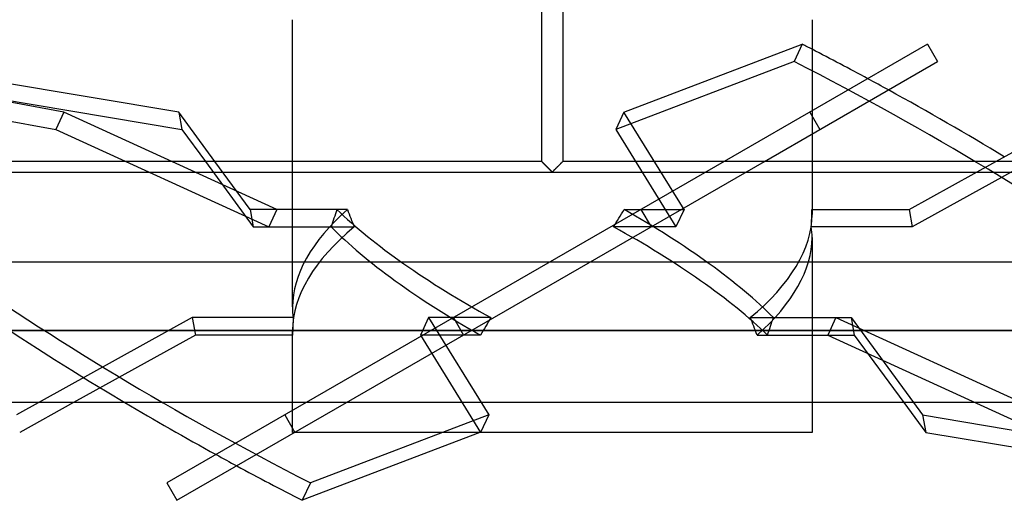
# Model space of a CAD drawing. Header units: millimetres. Extents: x -133 to 133, y -31 to 76.
# Tile 3 of 7: x -50 to 43, y -31 to 14. Entities that reach past the tile are written whole.
import ezdxf

# ---------------------------------------------------------------- set-up
doc = ezdxf.new("R2010")
doc.units = ezdxf.units.MM
doc.layers.add('HIDDEN', color=7, linetype='Continuous')
doc.layers.add('THICK', color=7, linetype='Continuous')

msp = doc.modelspace()

# ---------------------------------------------------------------- linework, layer by layer
at = {"layer": 'HIDDEN'}
for p, q in [((6.785, 5.673), (23.667, 12.116)), ((23.667, 12.116), (22.899, 10.47)), ((-81.939, 10.47), (-47.001, 4.027)), ((-46.233, 5.673), (-75.335, 11.039)), ((22.899, 10.47), (6.017, 4.027)), ((-46.233, 5.673), (-47.001, 4.027)), ((-26.077, -3.552), (-46.233, 5.673)), ((6.785, 5.673), (6.017, 4.027)), ((12.482, -3.552), (6.785, 5.673)), ((24.38, 5.673), (25.33, 4.027)), ((24.6, 5.8), (24.6, 3.606)), ((-47.001, 4.027), (-26.845, -5.198)), ((6.017, 4.027), (11.714, -5.198)), ((50.72, 4.027), (34.085, -5.198)), ((-32.847, 1), (-28.305, -5.198)), ((-28.598, -3.552), (-31.934, 1)), ((-24.6, -12.792), (-24.6, 1)), ((16.287, 1), (-23.291, -21.85)), ((-19.491, -21.85), (20.087, 1)), ((-1, 1), (-0.998, 0.997)), ((-0.997, 0.997), (-1, 1)), ((-1, 1), (-1, 1)), ((-1, 1), (-1, 1)), ((-1, 1), (-1, 1)), ((-1, 1), (-1, 1)), ((-1, 1), (-1, 1)), ((-1, 1), (-1, 1)), ((-1, 1), (-1, 1)), ((-1, 1), (-1, 1)), ((-1, 1), (-1, 1)), ((-1, 1), (-1, 1)), ((-1, 1), (-1, 1)), ((-1, 1), (-1, 1)), ((-1, 1), (-0.997, 0.997)), ((-0.998, 0.997), (-0.99, 0.99)), ((-0.988, 0.989), (-0.997, 0.997)), ((-0.997, 0.997), (-0.987, 0.988)), ((-0.99, 0.99), (-0.978, 0.978)), ((-0.974, 0.975), (-0.988, 0.989)), ((-0.987, 0.988), (-0.972, 0.973)), ((-0.978, 0.978), (-0.962, 0.961)), ((-0.955, 0.956), (-0.974, 0.975)), ((-0.972, 0.973), (-0.951, 0.952)), ((-0.962, 0.961), (-0.942, 0.94)), ((-0.931, 0.932), (-0.955, 0.956)), ((-0.951, 0.952), (-0.925, 0.927)), ((-0.942, 0.94), (-0.918, 0.916)), ((-0.903, 0.905), (-0.931, 0.932)), ((0.931, 0.932), (0.903, 0.905)), ((0.918, 0.916), (0.942, 0.94)), ((0.925, 0.927), (0.951, 0.952)), ((0.955, 0.956), (0.931, 0.932)), ((0.942, 0.94), (0.962, 0.961)), ((0.951, 0.952), (0.972, 0.973)), ((0.974, 0.975), (0.955, 0.956)), ((0.962, 0.961), (0.978, 0.978)), ((0.972, 0.973), (0.987, 0.988)), ((0.988, 0.989), (0.974, 0.975)), ((0.978, 0.978), (0.99, 0.99)), ((0.987, 0.988), (0.997, 0.997)), ((0.997, 0.997), (0.988, 0.989)), ((0.99, 0.99), (0.998, 0.997)), ((1, 1), (0.997, 0.997)), ((0.997, 0.997), (1, 1)), ((0.998, 0.997), (1, 1)), ((1, 1), (1, 1)), ((1, 1), (1, 1)), ((1, 1), (1, 1)), ((1, 1), (1, 1)), ((1, 1), (1, 1)), ((1, 1), (1, 1)), ((1, 1), (1, 1)), ((1, 1), (1, 1)), ((1, 1), (1, 1)), ((1, 1), (1, 1)), ((1, 1), (1, 1)), ((1, 1), (1, 1)), ((24.6, 1), (24.6, -4.014)), ((33.791, -3.552), (42, 1)), ((-0.925, 0.927), (-0.895, 0.897)), ((-0.918, 0.916), (-0.89, 0.889)), ((-0.871, 0.873), (-0.903, 0.905)), ((-0.895, 0.897), (-0.861, 0.863)), ((-0.89, 0.889), (-0.86, 0.858)), ((-0.836, 0.838), (-0.871, 0.873)), ((-0.861, 0.863), (-0.824, 0.826)), ((-0.86, 0.858), (-0.826, 0.824)), ((-0.798, 0.8), (-0.836, 0.838)), ((-0.826, 0.824), (-0.791, 0.789)), ((-0.824, 0.826), (-0.783, 0.785)), ((-0.757, 0.76), (-0.798, 0.8)), ((-0.791, 0.789), (-0.752, 0.75)), ((-0.783, 0.785), (-0.74, 0.742)), ((-0.715, 0.717), (-0.757, 0.76)), ((-0.752, 0.75), (-0.711, 0.709)), ((-0.74, 0.742), (-0.694, 0.696)), ((-0.67, 0.672), (-0.715, 0.717)), ((-0.711, 0.709), (-0.667, 0.665)), ((-0.694, 0.696), (-0.647, 0.649)), ((-0.624, 0.626), (-0.67, 0.672)), ((-0.667, 0.665), (-0.62, 0.618)), ((-0.647, 0.649), (-0.598, 0.6)), ((-0.576, 0.578), (-0.624, 0.626)), ((-0.62, 0.618), (-0.572, 0.57)), ((-0.598, 0.6), (-0.547, 0.549)), ((-0.527, 0.529), (-0.576, 0.578)), ((-0.572, 0.57), (-0.52, 0.519)), ((-0.547, 0.549), (-0.495, 0.497)), ((-0.477, 0.478), (-0.527, 0.529)), ((-0.52, 0.519), (-0.467, 0.466)), ((-0.495, 0.497), (-0.443, 0.444)), ((-0.426, 0.427), (-0.477, 0.478)), ((-0.467, 0.466), (-0.413, 0.411)), ((-0.443, 0.444), (-0.389, 0.391)), ((-0.374, 0.376), (-0.426, 0.427)), ((-0.413, 0.411), (-0.357, 0.355)), ((-0.389, 0.391), (-0.335, 0.336)), ((-0.322, 0.323), (-0.374, 0.376)), ((-0.357, 0.355), (-0.3, 0.298)), ((-0.335, 0.336), (-0.28, 0.281)), ((-0.269, 0.27), (-0.322, 0.323)), ((-0.3, 0.298), (-0.241, 0.24)), ((-0.28, 0.281), (-0.224, 0.225)), ((-0.215, 0.216), (-0.269, 0.27)), ((-0.241, 0.24), (-0.182, 0.181)), ((-0.224, 0.225), (-0.169, 0.169)), ((-0.162, 0.163), (-0.215, 0.216)), ((-0.182, 0.181), (-0.122, 0.121)), ((-0.169, 0.169), (-0.112, 0.113)), ((-0.108, 0.108), (-0.162, 0.163)), ((-0.122, 0.121), (-0.061, 0.061)), ((-0.112, 0.113), (-0.056, 0.057)), ((-0.054, 0.054), (-0.108, 0.108)), ((-0.061, 0.061), (0, 0)), ((-0.056, 0.057), (0, 0)), ((0, 0), (-0.054, 0.054)), ((0, 0), (0.061, 0.061)), ((0, 0), (0.056, 0.057)), ((0.054, 0.054), (0, 0)), ((0, 0), (115.05, 0)), ((0.108, 0.108), (0.054, 0.054)), ((0.056, 0.057), (0.112, 0.113)), ((0.061, 0.061), (0.122, 0.121)), ((0.162, 0.163), (0.108, 0.108)), ((0.112, 0.113), (0.169, 0.169)), ((0.122, 0.121), (0.182, 0.181)), ((0.215, 0.216), (0.162, 0.163)), ((0.169, 0.169), (0.224, 0.225)), ((0.182, 0.181), (0.241, 0.24)), ((0.269, 0.27), (0.215, 0.216)), ((0.224, 0.225), (0.28, 0.281)), ((0.241, 0.24), (0.3, 0.298)), ((0.322, 0.323), (0.269, 0.27)), ((0.28, 0.281), (0.335, 0.336)), ((0.3, 0.298), (0.357, 0.355)), ((0.374, 0.376), (0.322, 0.323)), ((0.335, 0.336), (0.389, 0.391)), ((0.357, 0.355), (0.413, 0.411)), ((0.426, 0.427), (0.374, 0.376)), ((0.389, 0.391), (0.443, 0.444)), ((0.413, 0.411), (0.467, 0.466)), ((0.477, 0.478), (0.426, 0.427)), ((0.443, 0.444), (0.495, 0.497)), ((0.467, 0.466), (0.52, 0.519)), ((0.527, 0.529), (0.477, 0.478)), ((0.495, 0.497), (0.547, 0.549)), ((0.52, 0.519), (0.572, 0.57)), ((0.576, 0.578), (0.527, 0.529)), ((0.547, 0.549), (0.598, 0.6)), ((0.572, 0.57), (0.62, 0.618)), ((0.624, 0.626), (0.576, 0.578)), ((0.598, 0.6), (0.647, 0.649)), ((0.62, 0.618), (0.667, 0.665)), ((0.67, 0.672), (0.624, 0.626)), ((0.647, 0.649), (0.694, 0.696)), ((0.667, 0.665), (0.711, 0.709)), ((0.715, 0.717), (0.67, 0.672)), ((0.694, 0.696), (0.74, 0.742)), ((0.711, 0.709), (0.752, 0.75)), ((0.757, 0.76), (0.715, 0.717)), ((0.74, 0.742), (0.783, 0.785)), ((0.752, 0.75), (0.791, 0.789)), ((0.798, 0.8), (0.757, 0.76)), ((0.783, 0.785), (0.824, 0.826)), ((0.791, 0.789), (0.826, 0.824)), ((0.836, 0.838), (0.798, 0.8)), ((0.824, 0.826), (0.861, 0.863)), ((0.826, 0.824), (0.86, 0.858)), ((0.871, 0.873), (0.836, 0.838)), ((0.86, 0.858), (0.89, 0.889)), ((0.861, 0.863), (0.895, 0.897)), ((0.903, 0.905), (0.871, 0.873)), ((0.89, 0.889), (0.918, 0.916)), ((0.895, 0.897), (0.925, 0.927)), ((-115.05, 0), (0, 0)), ((-19.393, -3.552), (-28.598, -3.552)), ((-28.598, -3.552), (-28.305, -5.198)), ((-26.077, -3.552), (-26.845, -5.198)), ((-20.387, -3.552), (-26.077, -3.552)), ((6.793, -3.552), (12.482, -3.552)), ((8.402, -3.552), (8.402, -3.552)), ((8.402, -3.552), (9.352, -5.198)), ((12.482, -3.552), (11.714, -5.198)), ((24.585, -3.552), (33.791, -3.552)), ((33.791, -3.552), (34.085, -5.198)), ((-28.305, -5.198), (-18.75, -5.198)), ((-26.845, -5.198), (-20.94, -5.198)), ((11.714, -5.198), (5.808, -5.198)), ((9.352, -5.198), (9.352, -5.198)), ((34.085, -5.198), (24.529, -5.198)), ((24.6, -6.208), (24.6, -21.85)), ((-34.085, -13.802), (-50.72, -23.027)), ((-24.529, -13.802), (-34.085, -13.802)), ((-34.085, -13.802), (-33.791, -15.448)), ((-11.714, -13.802), (-12.482, -15.448)), ((-5.808, -13.802), (-11.714, -13.802)), ((-11.714, -13.802), (-6.017, -23.027)), ((-9.352, -13.802), (-9.352, -13.802)), ((-9.352, -13.802), (-8.402, -15.448)), ((18.75, -13.802), (28.305, -13.802)), ((20.94, -13.802), (26.845, -13.802)), ((26.845, -13.802), (26.077, -15.448)), ((26.845, -13.802), (47.001, -23.027)), ((28.305, -13.802), (28.598, -15.448)), ((28.305, -13.802), (34.203, -21.85)), ((-102.5, -15.01), (0, -15.01)), ((-33.791, -15.448), (-45.336, -21.85)), ((-24.585, -15.448), (-33.791, -15.448)), ((-24.6, -21.85), (-24.6, -14.986)), ((-6.793, -15.448), (-12.482, -15.448)), ((-12.482, -15.448), (-6.785, -24.673)), ((-8.402, -15.448), (-8.402, -15.448)), ((0, -15.01), (102.5, -15.01)), ((19.393, -15.448), (28.598, -15.448)), ((26.077, -15.448), (46.233, -24.673)), ((28.598, -15.448), (33.29, -21.85)), ((-25.33, -23.027), (-24.38, -24.673)), ((-24.6, -24.7), (-24.6, -22.606)), ((-6.017, -23.027), (-22.899, -29.47)), ((-6.017, -23.027), (-6.785, -24.673)), ((-24.427, -24.7), (-24.6, -24.7)), ((-6.785, -24.673), (-6.857, -24.7)), ((-22.899, -29.47), (-23.667, -31.116))]:
    msp.add_line(p, q, dxfattribs=at)
for centre, major_axis, ratio, start_param, end_param in [((0.384, -8.677), (-89.154, 41.643), 0.293893, 0.572847, 1.445512), ((0.384, -8.677), (-89.154, 41.643), 0.293893, -1.706827, -1.696081), ((-0.384, -10.323), (89.154, -41.643), 0.293893, -2.568746, -1.895921), ((-0.384, -10.323), (89.154, -41.643), 0.293893, 0.572847, 1.445512), ((0.384, -8.677), (-89.154, 41.643), 0.293893, -1.791342, -1.768262), ((0, -8.403), (24.389, 6.116), 0.525577, 2.347832, 3.010541), ((0, 11), (21.724, 42.192), 0.273566, 2.059281, 2.100693), ((0, -8.403), (24.36, -12.542), 0.273566, -2.407729, -1.669218), ((0, 11), (10.594, -42.243), 0.525577, -1.353298, -1.311886), ((0, 11), (21.724, 42.192), 0.273566, -1.820823, -1.779411), ((0, -8.403), (24.36, -12.542), 0.273566, 0.692451, 1.430962), ((0, 11), (10.594, -42.243), 0.525577, 1.049783, 1.091195), ((0, -8.403), (24.389, 6.116), 0.525577, -0.131052, -0.096661), ((0, -8.403), (24.389, 6.116), 0.525577, -0.835172, -0.131052), ((0, -10.597), (24.389, 6.116), 0.525577, 2.30642, 3.010541), ((0, -10.597), (24.36, -12.542), 0.273566, -2.449141, -1.71063), ((0, -10.597), (24.36, -12.542), 0.273566, 0.733863, 1.472374), ((0, -10.597), (24.389, 6.116), 0.525577, -0.131052, -0.055249), ((0, -10.597), (24.389, 6.116), 0.525577, -0.79376, -0.131052), ((0, -8.403), (24.389, 6.116), 0.525577, 3.010541, 3.086343), ((0, -30), (10.594, -42.243), 0.525577, -2.091809, -2.050397), ((0, -30), (21.724, 42.192), 0.273566, 1.32077, 1.362182), ((0, -30), (10.594, -42.243), 0.525577, 1.788294, 1.829706), ((0, -30), (21.724, 42.192), 0.273566, -1.082312, -1.0409), ((0, -10.597), (24.389, 6.116), 0.525577, 3.010541, 3.044931), ((-0.384, -10.323), (89.154, -41.643), 0.293893, -1.791342, -1.768262)]:
    msp.add_ellipse(centre, major_axis=major_axis, ratio=ratio, start_param=start_param, end_param=end_param, dxfattribs=at)
at = {"layer": 'THICK'}
for p, q in [((-1, 1), (-1, 16.908)), ((1, 16.908), (1, 1)), ((-24.6, 1), (-24.6, 14.44)), ((24.6, 14.44), (24.6, 5.8)), ((-35.359, 5.673), (-73.834, 12.116)), ((35.539, 12.116), (16.287, 1)), ((35.539, 12.116), (36.489, 10.47)), ((-73.54, 10.47), (-35.065, 4.027)), ((20.087, 1), (36.489, 10.47)), ((-35.359, 5.673), (-35.065, 4.027)), ((-31.934, 1), (-35.359, 5.673)), ((42, 1), (50.426, 5.673)), ((-35.065, 4.027), (-32.847, 1)), ((24.6, 3.606), (24.6, 1)), ((-1, 1), (-116.046, 1)), ((-0.997, 0.997), (-1, 1)), ((-0.99, 0.989), (-0.997, 0.997)), ((-0.977, 0.976), (-0.99, 0.989)), ((-0.959, 0.958), (-0.977, 0.976)), ((-0.937, 0.936), (-0.959, 0.958)), ((-0.911, 0.91), (-0.937, 0.936)), ((0.937, 0.936), (0.911, 0.91)), ((0.959, 0.958), (0.937, 0.936)), ((0.977, 0.976), (0.959, 0.958)), ((0.99, 0.989), (0.977, 0.976)), ((0.997, 0.997), (0.99, 0.989)), ((1, 1), (0.997, 0.997)), ((116.046, 1), (1, 1)), ((-133, 0), (133, 0)), ((-0.882, 0.88), (-0.911, 0.91)), ((-0.849, 0.847), (-0.882, 0.88)), ((-0.814, 0.812), (-0.849, 0.847)), ((-0.776, 0.773), (-0.814, 0.812)), ((-0.735, 0.733), (-0.776, 0.773)), ((-0.693, 0.691), (-0.735, 0.733)), ((-0.649, 0.647), (-0.693, 0.691)), ((-0.604, 0.602), (-0.649, 0.647)), ((-0.558, 0.556), (-0.604, 0.602)), ((-0.51, 0.508), (-0.558, 0.556)), ((-0.461, 0.459), (-0.51, 0.508)), ((-0.412, 0.41), (-0.461, 0.459)), ((-0.362, 0.36), (-0.412, 0.41)), ((-0.311, 0.31), (-0.362, 0.36)), ((-0.26, 0.259), (-0.311, 0.31)), ((-0.208, 0.207), (-0.26, 0.259)), ((-0.156, 0.156), (-0.208, 0.207)), ((-0.104, 0.104), (-0.156, 0.156)), ((-0.052, 0.052), (-0.104, 0.104)), ((0, 0), (-0.052, 0.052)), ((0.052, 0.052), (0, 0)), ((0.104, 0.104), (0.052, 0.052)), ((0.156, 0.156), (0.104, 0.104)), ((0.208, 0.207), (0.156, 0.156)), ((0.26, 0.259), (0.208, 0.207)), ((0.311, 0.31), (0.26, 0.259)), ((0.362, 0.36), (0.311, 0.31)), ((0.412, 0.41), (0.362, 0.36)), ((0.461, 0.459), (0.412, 0.41)), ((0.51, 0.508), (0.461, 0.459)), ((0.558, 0.556), (0.51, 0.508)), ((0.604, 0.602), (0.558, 0.556)), ((0.649, 0.647), (0.604, 0.602)), ((0.693, 0.691), (0.649, 0.647)), ((0.735, 0.733), (0.693, 0.691)), ((0.776, 0.773), (0.735, 0.733)), ((0.814, 0.812), (0.776, 0.773)), ((0.849, 0.847), (0.814, 0.812)), ((0.882, 0.88), (0.849, 0.847)), ((0.911, 0.91), (0.882, 0.88)), ((133, -8.55), (-133, -8.55)), ((0, -15.01), (-102.5, -15.01)), ((102.5, -15.01), (0, -15.01)), ((0, -21.85), (-102.5, -21.85)), ((-45.336, -21.85), (-50.426, -24.673)), ((-23.291, -21.85), (-36.489, -29.47)), ((-35.539, -31.116), (-19.491, -21.85)), ((-24.6, -22.606), (-24.6, -21.85)), ((102.5, -21.85), (0, -21.85)), ((24.6, -21.85), (24.6, -24.7)), ((33.29, -21.85), (35.359, -24.673)), ((34.203, -21.85), (35.065, -23.027)), ((35.065, -23.027), (35.359, -24.673)), ((35.065, -23.027), (73.54, -29.47)), ((24.6, -24.7), (-24.427, -24.7)), ((-6.857, -24.7), (-23.667, -31.116)), ((35.359, -24.673), (73.834, -31.116)), ((-36.489, -29.47), (-35.539, -31.116))]:
    msp.add_line(p, q, dxfattribs=at)
for centre, major_axis, start_param, end_param in [((0.384, -8.677), (-89.154, 41.643), -1.768262, -1.706827), ((0.384, -8.677), (-89.154, 41.643), -1.925205, -1.791342), ((-0.384, -10.323), (89.154, -41.643), -1.895921, -1.791342), ((-0.384, -10.323), (89.154, -41.643), -1.768262, -1.696081)]:
    msp.add_ellipse(centre, major_axis=major_axis, ratio=0.293893, start_param=start_param, end_param=end_param, dxfattribs=at)

doc.saveas('drawing.dxf')
